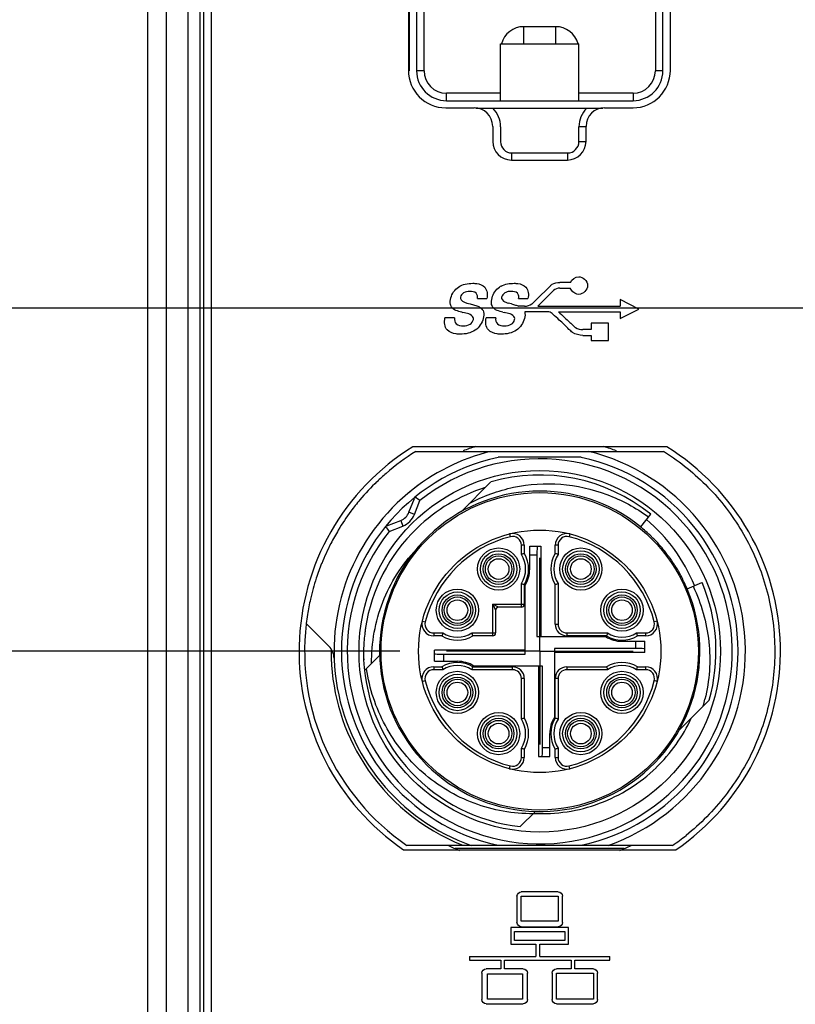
# Model space of a CAD drawing. Header units: inches. Extents: x 0 to 34, y 0 to 22.
# Tile 11 of 59: x 6.5 to 7.6, y 10.3 to 11.6. Entities that reach past the tile are written whole.
import ezdxf

# ---------------------------------------------------------------- set-up
doc = ezdxf.new("R2010")
doc.units = ezdxf.units.IN
doc.header["$LTSCALE"] = 1.87
doc.header["$MEASUREMENT"] = 0
doc.linetypes.add('CENTER', pattern=[0.6, 0.375, -0.075, 0.075, -0.075])
doc.layers.get('0').update_dxf_attribs({"linetype": 'CONTINUOUS'})
for name, color, linetype in [('02___PRT_ALL_AXES', 7, 'CONTINUOUS'), ('_13206', 7, 'CONTINUOUS'), ('DEFAULT_1', 7, 'CENTER'), ('DIMENSIONS', 7, 'CONTINUOUS')]:
    doc.layers.add(name, color=color, linetype=linetype)
doc.styles.get("Standard").update_dxf_attribs({"font": 'txt', "width": 0.8})
doc.dimstyles.new('DIMSTYLE_1', dxfattribs={"dimtxt": 0.125, "dimasz": 0.18, "dimexe": 0.125, "dimexo": 0.0625, "dimgap": 0.03125, "dimtad": 0, "dimtih": 1, "dimtoh": 1, "dimdec": 3, "dimzin": 4, "dimdsep": 46, "dimtxsty": 'STANDARD', "dimblk": '_FILLED', "dimblk1": '_FILLED', "dimblk2": '_FILLED', "dimcen": 0.09, "dimadec": 0, "dimazin": 0, "dimtp": 0.001, "dimtm": 0.001, "dimtfac": 1, "dimtdec": 3, "dimtofl": 0, "dimtmove": 0, "dimatfit": 3, "dimldrblk": '_FILLED', "dimfxl": 1, "dimtolj": 1, "dimtzin": 4, "dimarcsym": 0})

# ---------------------------------------------------------------- blocks, each defined once
blk = doc.blocks.new('*D21')
at = {"layer": 'DIMENSIONS', "color": 2, "linetype": 'CONTINUOUS'}
blk.add_line((7.0374, 10.7914), (6.0124, 10.7914), dxfattribs=at)
at = {"layer": 'DIMENSIONS', "color": 2, "linetype": 'CONTINUOUS', "insert": (5.9499, 10.8539), "char_height": 0.125, "width": 1.325, "attachment_point": 3, "line_spacing_factor": 0.9}
blk.add_mtext('2.433{\\Ftxt.shx;\\W1.000000;\\H0.125000; }[61.79]', dxfattribs=at)
blk = doc.blocks.new('_FILLED')
at = {"color": 0, "linetype": 'BYBLOCK'}
blk.add_solid([(0, 0), (-1, 0.1736), (-1, -0.1736)], dxfattribs=at)
blk = doc.blocks.new('*D22')
at = {"layer": 'DIMENSIONS', "color": 2, "linetype": 'CONTINUOUS'}
blk.add_line((7.812, 11.251), (6.0124, 11.251), dxfattribs=at)
at = {"layer": 'DIMENSIONS', "color": 2, "linetype": 'CONTINUOUS', "insert": (5.9499, 11.3135), "char_height": 0.125, "width": 1.325, "attachment_point": 3, "line_spacing_factor": 0.9}
blk.add_mtext('2.892{\\Ftxt.shx;\\W1.000000;\\H0.125000; }[73.46]', dxfattribs=at)
blk = doc.blocks.new('*D23')
at = {"layer": 'DIMENSIONS', "color": 2, "linetype": 'CONTINUOUS'}
blk.add_line((7.812, 12.182), (6.0124, 12.182), dxfattribs=at)
at = {"layer": 'DIMENSIONS', "color": 2, "linetype": 'CONTINUOUS', "insert": (5.9499, 12.2445), "char_height": 0.125, "width": 1.325, "attachment_point": 3, "line_spacing_factor": 0.9}
blk.add_mtext('3.823{\\Ftxt.shx;\\W1.000000;\\H0.125000; }[97.11]', dxfattribs=at)
blk = doc.blocks.new('*D24')
at = {"layer": 'DIMENSIONS', "color": 2, "linetype": 'CONTINUOUS'}
blk.add_line((7.7634, 14.3814), (6.0124, 14.3814), dxfattribs=at)
at = {"layer": 'DIMENSIONS', "color": 2, "linetype": 'CONTINUOUS', "insert": (5.9499, 14.4439), "char_height": 0.125, "width": 1.725, "attachment_point": 3, "line_spacing_factor": 0.9}
blk.add_mtext('2X 6.023{\\Ftxt.shx;\\W1.000000;\\H0.125000; }[152.97]', dxfattribs=at)
blk = doc.blocks.new('*D25')
at = {"layer": 'DIMENSIONS', "color": 2, "linetype": 'CONTINUOUS'}
blk.add_line((8.4624, 15.948), (6.0124, 15.948), dxfattribs=at)
at = {"layer": 'DIMENSIONS', "color": 2, "linetype": 'CONTINUOUS', "insert": (5.9499, 16.0105), "char_height": 0.125, "width": 1.425, "attachment_point": 3, "line_spacing_factor": 0.9}
blk.add_mtext('7.589{\\Ftxt.shx;\\W1.000000;\\H0.125000; }[192.77]', dxfattribs=at)
blk = doc.blocks.new('*D39')
at = {"layer": 'DIMENSIONS', "color": 2, "linetype": 'CONTINUOUS'}
blk.add_line((7.2195, 12.0064), (6.0124, 12.0064), dxfattribs=at)
at = {"layer": 'DIMENSIONS', "color": 2, "linetype": 'CONTINUOUS', "insert": (5.9499, 12.0689), "char_height": 0.125, "width": 1.325, "attachment_point": 3, "line_spacing_factor": 0.9}
blk.add_mtext('3.648{\\Ftxt.shx;\\W1.000000;\\H0.125000; }[92.65]', dxfattribs=at)

msp = doc.modelspace()

# ---------------------------------------------------------------- linework, layer by layer
at = {"color": 7, "linetype": 'CONTINUOUS'}
for p, q in [((6.7249, 8.4028), (6.7249, 15.904)), ((6.6999, 8.4284), (6.6999, 15.8784)), ((6.7539, 9.3473), (6.7539, 14.9595)), ((6.7701, 9.3473), (6.7701, 14.9595)), ((6.7744, 14.9595), (6.7744, 9.3473)), ((6.7849, 9.3534), (6.7849, 14.9534)), ((7.1394, 11.5189), (7.3094, 11.5189)), ((7.1724, 11.4939), (7.1724, 11.4739)), ((7.2774, 11.4739), (7.2774, 11.4939)), ((7.2869, 11.4939), (7.2774, 11.4939)), ((7.2868, 11.4739), (7.2774, 11.4739)), ((7.1874, 11.4494), (7.1874, 11.4589)), ((7.1874, 11.4589), (7.2624, 11.4589)), ((7.2624, 11.4495), (7.2624, 11.4589)), ((7.2205, 11.2625), (7.2383, 11.2801)), ((7.2662, 11.2855), (7.2518, 11.2854)), ((7.2518, 11.2779), (7.2659, 11.2779)), ((7.1414, 11.2638), (7.1539, 11.2638)), ((7.1966, 11.2638), (7.2091, 11.2638)), ((7.2223, 11.2536), (7.2434, 11.2745)), ((7.3579, 11.2498), (7.3327, 11.2625)), ((7.3327, 11.2625), (7.3327, 11.2536)), ((7.1274, 11.2579), (7.1317, 11.2568)), ((7.1317, 11.2568), (7.1408, 11.254)), ((7.1869, 11.2568), (7.1826, 11.2579)), ((7.2047, 11.2536), (7.197, 11.2536)), ((7.2223, 11.2536), (7.3327, 11.2536)), ((7.3327, 11.2372), (7.3579, 11.2498)), ((7.1107, 11.2379), (7.0979, 11.2379)), ((7.1204, 11.2457), (7.122, 11.2453)), ((7.1659, 11.2379), (7.153, 11.2379)), ((7.1756, 11.2457), (7.1772, 11.2453)), ((7.2342, 11.246), (7.2048, 11.246)), ((7.2373, 11.246), (7.2342, 11.246)), ((7.2501, 11.246), (7.3327, 11.246)), ((7.3327, 11.246), (7.3327, 11.2372)), ((7.2937, 11.2308), (7.2937, 11.2222)), ((7.317, 11.2308), (7.2937, 11.2308)), ((7.317, 11.2075), (7.317, 11.2308)), ((7.2937, 11.2222), (7.2826, 11.2222)), ((7.2827, 11.2146), (7.2937, 11.2146)), ((7.2937, 11.2146), (7.2937, 11.2075)), ((7.2937, 11.2075), (7.317, 11.2075)), ((7.059, 11.0591), (7.3908, 11.0591)), ((7.2806, 11.0513), (7.1692, 11.0513)), ((7.1596, 11.0184), (7.1195, 10.9783)), ((7.0497, 10.9777), (7.057, 10.9961)), ((7.057, 10.9748), (7.0643, 10.9932)), ((7.057, 10.9748), (7.0497, 10.9777)), ((7.3735, 10.975), (7.3599, 10.9582)), ((7.0202, 10.9593), (7.0386, 10.9666)), ((7.0231, 10.952), (7.0415, 10.9592)), ((7.0386, 10.9666), (7.0415, 10.9592)), ((7.1846, 10.9487), (7.1855, 10.9449)), ((7.2652, 10.9487), (7.2642, 10.9449)), ((7.2003, 10.9212), (7.2003, 10.9335)), ((7.2042, 10.9335), (7.2003, 10.9335)), ((7.2042, 10.9335), (7.2042, 10.9223)), ((7.2456, 10.9223), (7.2456, 10.9335)), ((7.2495, 10.9335), (7.2456, 10.9335)), ((7.2495, 10.9335), (7.2495, 10.9212)), ((7.2115, 10.9016), (7.2115, 10.9322)), ((7.2115, 10.9322), (7.2265, 10.9322)), ((7.2209, 10.9203), (7.2115, 10.9203)), ((7.2209, 10.9203), (7.2209, 10.8111)), ((7.2265, 10.9322), (7.2265, 10.8111)), ((7.4046, 10.9086), (7.4049, 10.9082)), ((7.4061, 10.9062), (7.4063, 10.906)), ((7.2003, 10.8505), (7.2003, 10.8821)), ((7.2042, 10.881), (7.2042, 10.8544)), ((7.2052, 10.7875), (7.2052, 10.8796)), ((7.2456, 10.8278), (7.2456, 10.881)), ((7.2495, 10.8821), (7.2495, 10.8278)), ((7.4224, 10.8752), (7.4423, 10.8837)), ((7.1619, 10.8121), (7.1619, 10.8544)), ((7.1619, 10.8544), (7.2042, 10.8544)), ((7.1698, 10.8505), (7.1619, 10.8544)), ((7.1619, 10.8544), (7.1658, 10.8465)), ((7.1658, 10.8465), (7.1658, 10.816)), ((7.2003, 10.8505), (7.1698, 10.8505)), ((6.9121, 10.8286), (6.912, 10.8277)), ((6.9425, 10.7982), (6.9121, 10.8286)), ((7.0676, 10.8317), (7.0714, 10.8308)), ((7.2456, 10.8278), (7.2495, 10.8278)), ((7.3822, 10.8317), (7.3784, 10.8308)), ((6.9913, 10.8215), (6.9912, 10.821)), ((7.0828, 10.816), (7.0828, 10.8121)), ((7.0828, 10.816), (7.0951, 10.816)), ((7.1342, 10.816), (7.1658, 10.816)), ((7.2613, 10.816), (7.3156, 10.816)), ((7.2613, 10.816), (7.2613, 10.8121)), ((7.3546, 10.816), (7.3669, 10.816)), ((7.3669, 10.8121), (7.3669, 10.816)), ((7.094, 10.8121), (7.0828, 10.8121)), ((7.1619, 10.8121), (7.1353, 10.8121)), ((7.2209, 10.8111), (7.3131, 10.8111)), ((7.3145, 10.8121), (7.2613, 10.8121)), ((7.3351, 10.8048), (7.3656, 10.8048)), ((7.3538, 10.7953), (7.3538, 10.8048)), ((7.3669, 10.8121), (7.3558, 10.8121)), ((7.3656, 10.7898), (7.3656, 10.8048)), ((6.9887, 10.7955), (6.9887, 10.7948)), ((6.989, 10.7955), (6.9889, 10.795)), ((6.9889, 10.795), (6.9889, 10.7944)), ((6.9889, 10.7944), (6.9889, 10.7939)), ((7.0841, 10.778), (7.0841, 10.793)), ((7.2052, 10.793), (7.0841, 10.793)), ((7.0959, 10.7875), (7.0959, 10.778)), ((7.0959, 10.7875), (7.2052, 10.7875)), ((7.2446, 10.7953), (7.2446, 10.7032)), ((7.3538, 10.7953), (7.2446, 10.7953)), ((7.3656, 10.7898), (7.2446, 10.7898)), ((7.0104, 10.7857), (6.9903, 10.7656)), ((7.0841, 10.778), (7.1146, 10.778)), ((7.0828, 10.7707), (7.0828, 10.7668)), ((7.0828, 10.7707), (7.094, 10.7707)), ((7.0951, 10.7668), (7.0828, 10.7668)), ((7.1885, 10.7668), (7.1342, 10.7668)), ((7.1353, 10.7707), (7.1885, 10.7707)), ((7.2288, 10.7717), (7.1367, 10.7717)), ((7.1885, 10.7668), (7.1885, 10.7707)), ((7.2233, 10.7717), (7.2233, 10.6507)), ((7.2288, 10.6625), (7.2288, 10.7717)), ((7.2613, 10.7707), (7.3145, 10.7707)), ((7.2613, 10.7707), (7.2613, 10.7668)), ((7.3156, 10.7668), (7.2613, 10.7668)), ((7.3669, 10.7668), (7.3546, 10.7668)), ((7.3558, 10.7707), (7.3669, 10.7707)), ((7.3669, 10.7668), (7.3669, 10.7707)), ((7.0676, 10.7511), (7.0714, 10.7521)), ((7.2003, 10.7007), (7.2003, 10.755)), ((7.2042, 10.755), (7.2003, 10.755)), ((7.2042, 10.755), (7.2042, 10.7018)), ((7.2456, 10.7018), (7.2456, 10.755)), ((7.2495, 10.755), (7.2456, 10.755)), ((7.2495, 10.755), (7.2495, 10.7007)), ((7.3822, 10.7511), (7.3784, 10.7521)), ((7.4118, 10.686), (7.4519, 10.7261)), ((7.2383, 10.6507), (7.2383, 10.6812)), ((7.2003, 10.6493), (7.2003, 10.6617)), ((7.2042, 10.6605), (7.2042, 10.6493)), ((7.2288, 10.6625), (7.2383, 10.6625)), ((7.2456, 10.6493), (7.2456, 10.6605)), ((7.2495, 10.6617), (7.2495, 10.6493)), ((7.2003, 10.6493), (7.2042, 10.6493)), ((7.2233, 10.6507), (7.2383, 10.6507)), ((7.2456, 10.6493), (7.2495, 10.6493)), ((7.1846, 10.6341), (7.1855, 10.6379)), ((7.2652, 10.6341), (7.2642, 10.6379)), ((7.1989, 10.5566), (7.2192, 10.5769)), ((7.0469, 10.5316), (7.4029, 10.5316)), ((7.1944, 10.4636), (7.1944, 10.428)), ((7.2498, 10.4693), (7.2001, 10.4693)), ((7.2001, 10.4636), (7.2498, 10.4636)), ((7.2001, 10.4299), (7.2001, 10.4636)), ((7.2498, 10.4636), (7.2498, 10.4299)), ((7.2555, 10.428), (7.2555, 10.4636)), ((7.2636, 10.4213), (7.1862, 10.4213)), ((7.1862, 10.4213), (7.1862, 10.3993)), ((7.2498, 10.4299), (7.2001, 10.4299)), ((7.2001, 10.4223), (7.2498, 10.4223)), ((7.2636, 10.3993), (7.2636, 10.4213)), ((7.1912, 10.4163), (7.2586, 10.4163)), ((7.1912, 10.4043), (7.1912, 10.4163)), ((7.2586, 10.4163), (7.2586, 10.4043)), ((7.1862, 10.3993), (7.2199, 10.3993)), ((7.2586, 10.4043), (7.1912, 10.4043)), ((7.2199, 10.3993), (7.2199, 10.3827)), ((7.2249, 10.3993), (7.2636, 10.3993)), ((7.2249, 10.3827), (7.2249, 10.3993)), ((7.1309, 10.3827), (7.2199, 10.3827)), ((7.1309, 10.3827), (7.1309, 10.3777)), ((7.2249, 10.3827), (7.319, 10.3827)), ((7.319, 10.3777), (7.319, 10.3827)), ((7.1309, 10.3777), (7.1729, 10.3777)), ((7.1729, 10.3661), (7.1531, 10.3661)), ((7.1729, 10.3777), (7.1729, 10.3661)), ((7.1779, 10.3777), (7.2669, 10.3777)), ((7.1779, 10.3661), (7.1779, 10.3777)), ((7.2027, 10.3661), (7.1779, 10.3661)), ((7.2669, 10.3662), (7.2472, 10.3662)), ((7.2669, 10.3777), (7.2669, 10.3662)), ((7.2719, 10.3777), (7.319, 10.3777)), ((7.2719, 10.3662), (7.2719, 10.3777)), ((7.2968, 10.3662), (7.2719, 10.3662)), ((7.1475, 10.3604), (7.1475, 10.3249)), ((7.1547, 10.3593), (7.2018, 10.3593)), ((7.1547, 10.3256), (7.1547, 10.3593)), ((7.2018, 10.3593), (7.2018, 10.3256)), ((7.2084, 10.3249), (7.2084, 10.3604)), ((7.2414, 10.3604), (7.2414, 10.3249)), ((7.2472, 10.3604), (7.2968, 10.3604)), ((7.2472, 10.3256), (7.2472, 10.3604)), ((7.2968, 10.3604), (7.2968, 10.3256)), ((7.3025, 10.3249), (7.3025, 10.3604)), ((7.2018, 10.3256), (7.1547, 10.3256)), ((7.2968, 10.3256), (7.2472, 10.3256)), ((7.1531, 10.3192), (7.2027, 10.3192)), ((7.2472, 10.3191), (7.2968, 10.3191))]:
    msp.add_line(p, q, dxfattribs=at)
for centre, radius in [((7.2249, 10.7914), 0.2421), ((7.2249, 10.7914), 0.2126), ((7.2249, 10.7914), 0.1624), ((7.1698, 10.9016), 0.0283), ((7.1698, 10.9016), 0.0244), ((7.1698, 10.9016), 0.0205), ((7.1698, 10.9016), 0.0177), ((7.28, 10.9016), 0.0283), ((7.28, 10.9016), 0.0244), ((7.28, 10.9016), 0.0205), ((7.28, 10.9016), 0.0177), ((7.1698, 10.9016), 0.0138), ((7.28, 10.9016), 0.0138), ((7.1146, 10.8465), 0.0283), ((7.1146, 10.8465), 0.0244), ((7.1146, 10.8465), 0.0205), ((7.3351, 10.8465), 0.0283), ((7.3351, 10.8465), 0.0244), ((7.3351, 10.8465), 0.0205), ((7.1146, 10.8465), 0.0177), ((7.1146, 10.8465), 0.0138), ((7.3351, 10.8465), 0.0177), ((7.3351, 10.8465), 0.0138), ((7.1146, 10.7363), 0.0283), ((7.3351, 10.7363), 0.0283), ((7.1146, 10.7363), 0.0244), ((7.1146, 10.7363), 0.0205), ((7.1146, 10.7363), 0.0177), ((7.1146, 10.7363), 0.0138), ((7.3351, 10.7363), 0.0244), ((7.3351, 10.7363), 0.0205), ((7.3351, 10.7363), 0.0177), ((7.3351, 10.7363), 0.0138), ((7.1698, 10.6812), 0.0283), ((7.28, 10.6812), 0.0283), ((7.1698, 10.6812), 0.0244), ((7.1698, 10.6812), 0.0205), ((7.1698, 10.6812), 0.0177), ((7.1698, 10.6812), 0.0138), ((7.28, 10.6812), 0.0244), ((7.28, 10.6812), 0.0205), ((7.28, 10.6812), 0.0177), ((7.28, 10.6812), 0.0138)]:
    msp.add_circle(centre, radius, dxfattribs=at)
for centre, radius, start, end in [((7.1374, 11.4939), 0.035, 0, 45.5847), ((7.3124, 11.4939), 0.035, 134.4153, 180), ((7.1874, 11.4739), 0.015, 180, 270), ((7.2624, 11.4739), 0.015, 270, 360), ((7.1846, 11.2587), 0.0247, 117.8526, 123.426), ((7.1865, 11.2521), 0.0214, 89.947, 95.604), ((6.0965, 12.3865), 1.5896, 314.8641, 315.0015), ((7.2249, 10.7914), 0.2874, 107.3684, 110.956), ((7.2249, 10.7914), 0.2874, 69.044, 72.6316), ((7.2249, 10.7914), 0.2657, 102.1015, 257.8985), ((7.2248, 10.7917), 0.3147, 121.7956, 130.8516), ((7.2254, 10.7904), 0.2767, 103.7834, 129.5098), ((7.2249, 10.7914), 0.2657, 282.1015, 77.8985), ((7.2249, 10.7914), 0.2756, 289.463, 76.2709), ((7.2262, 10.7934), 0.3126, 57.0304, 58.2136), ((7.2249, 10.7914), 0.2579, 141.4807, 128.5193), ((7.226, 10.7902), 0.3165, 130.8477, 133.8063), ((7.2249, 10.7914), 0.2362, 51, 106.045), ((7.2249, 10.7914), 0.2756, 125.957, 250.537), ((7.2255, 10.7907), 0.3159, 133.8048, 139.8674), ((7.2249, 10.7914), 0.2146, 50.9958, 23.0027), ((7.0643, 10.9932), 0.00787, 128.5193, 158.5), ((7.2214, 10.7894), 0.2319, 107.4747, 134.0451), ((7.2233, 10.7926), 0.313, 139.8714, 143.4415), ((5.8524, 9.3547), 2.038, 53.5105, 53.7318), ((7.2246, 10.7917), 0.3146, 143.4509, 148.9831), ((7.0314, 10.9849), 0.0197, 291.5, 338.5), ((7.0314, 10.9849), 0.0276, 291.5, 338.5), ((7.0231, 10.952), 0.00787, 111.5, 141.4807), ((7.2226, 10.7947), 0.226, 22.0054, 50.0256), ((7.2262, 10.7907), 0.3164, 148.9808, 152.7235), ((7.223, 10.7878), 0.2342, 134.0576, 171.33), ((8.6616, 12.1639), 2.038, 216.2682, 216.4895), ((7.1885, 10.9335), 0.0157, 360, 104.3782), ((7.2613, 10.9335), 0.0157, 75.6218, 180), ((7.2253, 10.7919), 0.2139, 49.6853, 50.9996), ((7.2248, 10.7913), 0.2147, 47.3128, 49.6848), ((7.2245, 10.7911), 0.2151, 45.9485, 47.3133), ((7.2245, 10.791), 0.2151, 45.4978, 45.9486), ((7.226, 10.7908), 0.3162, 152.7226, 158.0202), ((7.2249, 10.7914), 0.1585, 104.3782, 165.6218), ((7.1885, 10.9335), 0.0118, 0, 104.3782), ((7.2613, 10.9335), 0.0118, 75.6218, 180), ((7.2249, 10.7914), 0.1585, 14.3782, 75.6218), ((7.2246, 10.7911), 0.215, 43.5597, 45.498), ((7.2249, 10.7914), 0.2146, 42.1938, 43.5596), ((7.2251, 10.7916), 0.2143, 39.52, 42.1931), ((7.2785, 10.6534), 0.279, 105.4516, 106.2923), ((7.1698, 10.9016), 0.0362, 327.3935, 32.6065), ((7.1698, 10.9016), 0.0402, 329.0753, 30.9247), ((7.28, 10.9016), 0.0402, 149.0753, 210.9247), ((7.28, 10.9016), 0.0362, 147.3935, 212.6065), ((7.1711, 10.653), 0.2794, 73.7084, 74.5477), ((7.2249, 10.7914), 0.2145, 36.1106, 39.5196), ((7.2238, 10.7917), 0.3139, 158.0214, 161.8927), ((7.2249, 10.7915), 0.2145, 35.5149, 36.1103), ((7.225, 10.7915), 0.2144, 33.1148, 35.515), ((7.2252, 10.7916), 0.2141, 32.3516, 32.9762), ((7.2248, 10.7914), 0.2147, 29.2777, 32.2621), ((7.1698, 10.9016), 0.0417, 328.1092, 360), ((7.2245, 10.7912), 0.215, 25.2704, 29.2785), ((7.2238, 10.7918), 0.3138, 161.9026, 167.2047), ((7.2787, 11.1503), 0.2794, 253.7084, 254.5477), ((7.1712, 11.1499), 0.279, 285.4516, 286.2923), ((7.2253, 10.7916), 0.2141, 23.0011, 25.27), ((7.2249, 10.7914), 0.2362, 343.955, 23), ((7.226, 10.7913), 0.3161, 167.2027, 171.0332), ((7.2003, 10.8544), 0.00394, 270, 360), ((7.2264, 10.7912), 0.3165, 171.0327, 173.2173), ((7.1698, 10.8465), 0.00394, 90, 180), ((7.2249, 10.7914), 0.315, 173.3787, 235.5865), ((7.0828, 10.8278), 0.0157, 165.6218, 270), ((7.0828, 10.8278), 0.0118, 165.6218, 270), ((7.2613, 10.8278), 0.0157, 180, 270), ((7.2613, 10.8278), 0.0118, 180, 270), ((7.3669, 10.8278), 0.0157, 270, 14.3782), ((7.3669, 10.8278), 0.0118, 270, 14.3782), ((7.225, 10.7874), 0.2362, 172.7842, 178.0361), ((7.224, 10.7875), 0.2351, 172.5025, 172.7806), ((7.2238, 10.7876), 0.235, 172.288, 172.5025), ((7.2237, 10.7876), 0.2349, 172.0546, 172.288), ((7.2238, 10.7876), 0.235, 171.8145, 172.0546), ((7.2239, 10.7876), 0.235, 171.2968, 171.6963), ((7.3633, 10.7376), 0.2794, 163.7084, 164.5477), ((7.1146, 10.8465), 0.0362, 237.3935, 302.6065), ((6.8664, 10.7378), 0.279, 15.4516, 16.2923), ((7.1619, 10.816), 0.00394, 270, 360), ((7.5838, 10.7376), 0.2794, 163.7084, 164.5477), ((7.3351, 10.8465), 0.0362, 237.3935, 302.6065), ((7.0869, 10.7378), 0.279, 15.4516, 16.2923), ((7.1146, 10.8465), 0.0402, 239.0753, 300.9247), ((7.3351, 10.8465), 0.0417, 238.1092, 270), ((7.3351, 10.8465), 0.0402, 239.0753, 300.9247), ((6.9258, 10.7815), 0.0236, 1.9054, 45), ((7.2246, 10.7915), 0.2793, 179.5626, 181.9274), ((7.2248, 10.7913), 0.2362, 178.6399, 178.8117), ((7.2248, 10.7913), 0.2361, 178.8117, 178.9977), ((7.2246, 10.7913), 0.2359, 179.1541, 179.5812), ((7.2244, 10.7913), 0.2357, 179.5813, 179.8203), ((7.2236, 10.7913), 0.2349, 179.8188, 182.7136), ((7.2246, 10.7874), 0.2357, 179.0508, 181.7509), ((7.2251, 10.7874), 0.2363, 178.4331, 178.8033), ((7.225, 10.7874), 0.2362, 178.8033, 179.0517), ((7.2249, 10.7914), 0.2795, 181.9103, 212.4415), ((7.2249, 10.7914), 0.2362, 182.7156, 263.6822), ((7.1146, 10.7363), 0.0402, 59.0753, 120.9247), ((7.1146, 10.7363), 0.0417, 58.1092, 90), ((7.3351, 10.7363), 0.0402, 59.0753, 120.9247), ((7.0828, 10.755), 0.0157, 90, 194.3782), ((7.0828, 10.755), 0.0118, 90, 194.3782), ((7.3629, 10.8451), 0.279, 195.4516, 196.2923), ((7.1146, 10.7363), 0.0362, 57.3935, 122.6065), ((6.866, 10.8452), 0.2794, 343.7084, 344.5477), ((7.1885, 10.755), 0.0157, 0, 90), ((7.1885, 10.755), 0.0118, 0, 90), ((7.2613, 10.755), 0.0157, 90, 180), ((7.2613, 10.755), 0.0118, 90, 180), ((7.5834, 10.8451), 0.279, 195.4516, 196.2923), ((7.3351, 10.7363), 0.0362, 57.3935, 122.6065), ((7.0865, 10.8452), 0.2794, 343.7084, 344.5477), ((7.3669, 10.755), 0.0157, 345.6218, 90), ((7.3669, 10.755), 0.0118, 345.6218, 90), ((7.2249, 10.7914), 0.1585, 194.3782, 255.6218), ((7.2249, 10.7914), 0.1585, 284.3782, 345.6218), ((7.2256, 10.7801), 0.227, 344.175, 346.4982), ((7.2785, 10.4329), 0.279, 105.4516, 106.2923), ((7.1698, 10.6812), 0.0362, 327.3935, 32.6065), ((7.1698, 10.6812), 0.0402, 329.0753, 30.9247), ((7.28, 10.6812), 0.0417, 148.1092, 180), ((7.28, 10.6812), 0.0402, 149.0753, 210.9247), ((7.28, 10.6812), 0.0362, 147.3935, 212.6065), ((7.1711, 10.4325), 0.2794, 73.7084, 74.5477), ((7.2272, 10.7947), 0.2211, 313.9799, 335.3307), ((7.2787, 10.9298), 0.2794, 253.7084, 254.5477), ((7.1712, 10.9294), 0.279, 285.4516, 286.2923), ((7.1885, 10.6493), 0.0157, 255.6218, 360), ((7.1885, 10.6493), 0.0118, 255.6218, 360), ((7.2613, 10.6493), 0.0157, 180, 284.3782), ((7.2613, 10.6493), 0.0118, 180, 284.3782), ((7.2249, 10.7914), 0.2795, 212.4414, 248.3683), ((7.2258, 10.7902), 0.3135, 304.3944, 308.4934), ((7.2249, 10.7914), 0.2874, 244.7938, 248.064), ((7.2249, 10.7914), 0.2874, 291.936, 295.2062)]:
    msp.add_arc(centre, radius, start, end, dxfattribs=at)
for centre, major_axis, start_param, end_param in [((7.222, 10.9203), (0, 0.0118), 0, 1.570796), ((7.0959, 10.7885), (0.0118, 0), -3.141593, -1.570796), ((7.3538, 10.7943), (0.0118, 0), 0, 1.570796), ((7.2278, 10.6625), (0, 0.0118), -3.141593, -1.570796)]:
    msp.add_ellipse(centre, major_axis=major_axis, ratio=0.087489, start_param=start_param, end_param=end_param, dxfattribs=at)
for points in [[(7.2662, 11.2855), (7.2678, 11.2897), (7.2728, 11.2931), (7.2772, 11.2931)], [(7.2772, 11.2931), (7.2799, 11.2931), (7.2827, 11.2917), (7.2849, 11.2897)], [(7.2849, 11.2897), (7.2873, 11.2874), (7.2891, 11.2842), (7.2891, 11.2813)], [(7.1058, 11.2648), (7.1073, 11.2705), (7.111, 11.2761), (7.1159, 11.2793)], [(7.1159, 11.2793), (7.1214, 11.283), (7.1286, 11.2843), (7.1353, 11.2843)], [(7.1513, 11.279), (7.1547, 11.2752), (7.1551, 11.2688), (7.1539, 11.2638)], [(7.161, 11.2648), (7.1625, 11.2705), (7.1661, 11.2761), (7.171, 11.2793)], [(7.1731, 11.2805), (7.1783, 11.2833), (7.1846, 11.2843), (7.1905, 11.2843)], [(7.2064, 11.279), (7.2099, 11.2752), (7.2103, 11.2688), (7.2091, 11.2638)], [(7.2518, 11.2779), (7.2488, 11.2779), (7.2456, 11.2766), (7.2434, 11.2745)], [(7.2674, 11.2749), (7.2667, 11.2758), (7.2662, 11.2768), (7.2659, 11.2779)], [(7.2891, 11.2813), (7.2891, 11.2757), (7.2828, 11.2694), (7.2772, 11.2694)], [(7.1053, 11.2561), (7.1047, 11.2589), (7.1051, 11.262), (7.1058, 11.2648)], [(7.1229, 11.2714), (7.1209, 11.2702), (7.1192, 11.2679), (7.1186, 11.2656)], [(7.1313, 11.2735), (7.1285, 11.2735), (7.1254, 11.2729), (7.1229, 11.2714)], [(7.1398, 11.271), (7.1377, 11.273), (7.1343, 11.2735), (7.1313, 11.2735)], [(7.1414, 11.2638), (7.1419, 11.2663), (7.1415, 11.2693), (7.1398, 11.271)], [(7.1605, 11.2561), (7.1599, 11.2589), (7.1603, 11.262), (7.161, 11.2648)], [(7.1781, 11.2714), (7.176, 11.2702), (7.1744, 11.2679), (7.1738, 11.2656)], [(7.1844, 11.2734), (7.1822, 11.2732), (7.1799, 11.2726), (7.1781, 11.2714)], [(7.1949, 11.271), (7.1928, 11.273), (7.1894, 11.2735), (7.1865, 11.2735)], [(7.1967, 11.2671), (7.1965, 11.2686), (7.1959, 11.27), (7.1949, 11.271)], [(7.1966, 11.2638), (7.1968, 11.2649), (7.1968, 11.266), (7.1967, 11.2671)], [(7.2772, 11.2694), (7.2736, 11.2694), (7.2697, 11.2717), (7.2674, 11.2749)], [(7.1089, 11.2501), (7.1071, 11.2516), (7.1058, 11.2538), (7.1053, 11.2561)], [(7.1408, 11.254), (7.1424, 11.2535), (7.1439, 11.2527), (7.1453, 11.2518)], [(7.1453, 11.2518), (7.1473, 11.2505), (7.149, 11.2483), (7.1496, 11.246)], [(7.1641, 11.2501), (7.1623, 11.2516), (7.161, 11.2538), (7.1605, 11.2561)], [(7.101, 11.2218), (7.0973, 11.2257), (7.0968, 11.2325), (7.0979, 11.2379)], [(7.1107, 11.2379), (7.1104, 11.2352), (7.1109, 11.2318), (7.113, 11.23)], [(7.1316, 11.2295), (7.1337, 11.2308), (7.1354, 11.2332), (7.1361, 11.2356)], [(7.1493, 11.2373), (7.1477, 11.2312), (7.1438, 11.2252), (7.1386, 11.2216)], [(7.1496, 11.246), (7.1504, 11.2432), (7.15, 11.2401), (7.1493, 11.2373)], [(7.1562, 11.2218), (7.1524, 11.2257), (7.1519, 11.2325), (7.153, 11.2379)], [(7.1659, 11.2379), (7.1656, 11.2351), (7.1661, 11.2318), (7.1681, 11.23)], [(7.1868, 11.2295), (7.1889, 11.2308), (7.1906, 11.2331), (7.1912, 11.2356)], [(7.2045, 11.2373), (7.2029, 11.2312), (7.199, 11.2252), (7.1937, 11.2216)], [(7.2048, 11.246), (7.2055, 11.2432), (7.2052, 11.2401), (7.2045, 11.2373)], [(7.113, 11.23), (7.1154, 11.2278), (7.1192, 11.2274), (7.1225, 11.2274)], [(7.1225, 11.2274), (7.1256, 11.2274), (7.1289, 11.2279), (7.1316, 11.2295)], [(7.1681, 11.23), (7.1706, 11.2278), (7.1744, 11.2274), (7.1777, 11.2274)], [(7.1777, 11.2274), (7.1808, 11.2274), (7.1841, 11.2279), (7.1868, 11.2295)], [(7.1386, 11.2216), (7.1328, 11.2177), (7.1253, 11.2161), (7.1183, 11.2161)], [(7.1937, 11.2216), (7.188, 11.2177), (7.1805, 11.2161), (7.1735, 11.2161)], [(7.1944, 10.4636), (7.1944, 10.4663), (7.1974, 10.4693), (7.2001, 10.4693)], [(7.2498, 10.4693), (7.2525, 10.4693), (7.2555, 10.4663), (7.2555, 10.4636)], [(7.2001, 10.4223), (7.1974, 10.4223), (7.1944, 10.4253), (7.1944, 10.428)], [(7.2555, 10.428), (7.2555, 10.4253), (7.2525, 10.4223), (7.2498, 10.4223)], [(7.1475, 10.3604), (7.1475, 10.3631), (7.1504, 10.3661), (7.1531, 10.3661)], [(7.2027, 10.3661), (7.2054, 10.3661), (7.2084, 10.3631), (7.2084, 10.3604)], [(7.2414, 10.3604), (7.2414, 10.3632), (7.2444, 10.3662), (7.2472, 10.3662)], [(7.2968, 10.3662), (7.2995, 10.3662), (7.3025, 10.3632), (7.3025, 10.3604)], [(7.1531, 10.3192), (7.1504, 10.3192), (7.1475, 10.3222), (7.1475, 10.3249)], [(7.2084, 10.3249), (7.2084, 10.3222), (7.2054, 10.3192), (7.2027, 10.3192)], [(7.2472, 10.3191), (7.2444, 10.3191), (7.2414, 10.3221), (7.2414, 10.3249)], [(7.3025, 10.3249), (7.3025, 10.3221), (7.2995, 10.3191), (7.2968, 10.3191)]]:
    msp.add_open_spline(points, degree=3, dxfattribs=at)
for points, knots in [([(7.1353, 11.2843), (7.137, 11.2843), (7.1426, 11.2841), (7.1486, 11.2819), (7.1513, 11.279)], [0, 0, 0, 0, 0.30287, 1, 1, 1, 1]), ([(7.1905, 11.2843), (7.1922, 11.2843), (7.1978, 11.2841), (7.2038, 11.2819), (7.2064, 11.279)], [0, 0, 0, 0, 0.302466, 1, 1, 1, 1]), ([(7.2383, 11.2801), (7.2394, 11.2811), (7.2429, 11.2847), (7.2483, 11.2855), (7.2518, 11.2854)], [0, 0, 0, 0, 0.300198, 1, 1, 1, 1]), ([(7.1186, 11.2656), (7.118, 11.2631), (7.1222, 11.2591), (7.1259, 11.2583), (7.1274, 11.2579)], [0, 0, 0, 0, 0.625817, 1, 1, 1, 1]), ([(7.1738, 11.2656), (7.1732, 11.2631), (7.1774, 11.2591), (7.1811, 11.2583), (7.1826, 11.2579)], [0, 0, 0, 0, 0.62568, 1, 1, 1, 1]), ([(7.1204, 11.2457), (7.1191, 11.246), (7.1152, 11.2471), (7.1111, 11.2484), (7.1089, 11.2501)], [0, 0, 0, 0, 0.321616, 1, 1, 1, 1]), ([(7.1756, 11.2457), (7.1743, 11.246), (7.1703, 11.2471), (7.1663, 11.2484), (7.1641, 11.2501)], [0, 0, 0, 0, 0.322592, 1, 1, 1, 1]), ([(7.1869, 11.2568), (7.1887, 11.2562), (7.1913, 11.2556), (7.1947, 11.2545), (7.1962, 11.254), (7.197, 11.2536)], [0, 0, 0, 0, 0.548234, 0.76345, 1, 1, 1, 1]), ([(7.2047, 11.2536), (7.208, 11.2536), (7.2132, 11.2551), (7.2167, 11.2587), (7.2178, 11.2598)], [0, 0, 0, 0, 0.676852, 1, 1, 1, 1]), ([(7.1361, 11.2356), (7.1363, 11.2365), (7.1351, 11.2431), (7.127, 11.2441), (7.122, 11.2453)], [0, 0, 0, 0, 0.155597, 1, 1, 1, 1]), ([(7.1912, 11.2356), (7.1915, 11.2365), (7.1903, 11.243), (7.1822, 11.2441), (7.1772, 11.2453)], [0, 0, 0, 0, 0.154984, 1, 1, 1, 1]), ([(7.2641, 11.2226), (7.2599, 11.2268), (7.2529, 11.2339), (7.244, 11.2412), (7.2394, 11.2458), (7.2373, 11.246)], [0, 0, 0, 0, 0.505426, 0.819021, 1, 1, 1, 1]), ([(7.2501, 11.246), (7.2552, 11.2413), (7.2617, 11.2354), (7.2682, 11.2293), (7.2695, 11.228)], [0, 0, 0, 0, 0.781041, 1, 1, 1, 1]), ([(7.2827, 11.2146), (7.2778, 11.2146), (7.2706, 11.2163), (7.2656, 11.2211), (7.2641, 11.2226)], [0, 0, 0, 0, 0.701418, 1, 1, 1, 1]), ([(7.2695, 11.228), (7.2706, 11.2269), (7.2741, 11.2234), (7.2793, 11.2222), (7.2826, 11.2222)], [0, 0, 0, 0, 0.316188, 1, 1, 1, 1]), ([(7.1183, 11.2161), (7.1165, 11.2161), (7.1104, 11.2164), (7.104, 11.2187), (7.101, 11.2218)], [0, 0, 0, 0, 0.30171, 1, 1, 1, 1]), ([(7.1735, 11.2161), (7.1716, 11.2161), (7.1655, 11.2164), (7.1591, 11.2187), (7.1562, 11.2218)], [0, 0, 0, 0, 0.301823, 1, 1, 1, 1]), ([(7.3963, 11.0557), (7.4171, 11.0422), (7.4556, 11.0101), (7.5005, 10.9499), (7.53, 10.8808), (7.5424, 10.8067), (7.5372, 10.7318), (7.5145, 10.6602), (7.4756, 10.596), (7.4403, 10.5603), (7.4209, 10.5449)], [0, 0, 0, 0, 0.125003, 0.250001, 0.374998, 0.5, 0.625002, 0.749999, 0.874997, 1, 1, 1, 1]), ([(7.1305, 10.9894), (7.1491, 10.9994), (7.1894, 11.014), (7.2533, 11.0181), (7.3159, 11.0042), (7.3536, 10.9838), (7.3706, 10.9713)], [0, 0, 0, 0, 0.249983, 0.499964, 0.74996, 1, 1, 1, 1]), ([(6.9996, 10.7749), (6.9995, 10.7889), (7.0019, 10.8171), (7.0134, 10.8579), (7.0325, 10.8957), (7.0499, 10.918), (7.0596, 10.9282)], [0, 0, 0, 0, 0.250029, 0.500037, 0.75003, 1, 1, 1, 1]), ([(7.4303, 10.8786), (7.4415, 10.8554), (7.4559, 10.8047), (7.4524, 10.7522), (7.4463, 10.7271)], [0, 0, 0, 0, 0.499945, 1, 1, 1, 1]), ([(7.2161, 10.5739), (7.1894, 10.5736), (7.1352, 10.5832), (7.065, 10.6254), (7.0139, 10.6896), (6.9967, 10.7416), (6.9928, 10.7681)], [0, 0, 0, 0, 0.249935, 0.499915, 0.749937, 1, 1, 1, 1]), ([(7.2167, 10.5744), (7.2316, 10.5736), (7.2618, 10.575), (7.3056, 10.5864), (7.3462, 10.6065), (7.37, 10.6251), (7.3808, 10.6355)], [0, 0, 0, 0, 0.250004, 0.499995, 0.749987, 1, 1, 1, 1])]:
    msp.add_open_spline(points, degree=3, knots=knots, dxfattribs=at)
at = {"layer": '02___PRT_ALL_AXES', "color": 7, "linetype": 'CONTINUOUS'}
for p, q in [((7.0489, 12.4444), (7.0489, 11.5694)), ((7.0499, 12.4439), (7.0499, 11.5689)), ((7.3999, 11.5694), (7.3999, 12.4444)), ((7.0989, 11.5194), (7.1369, 11.5194)), ((7.3119, 11.5194), (7.3499, 11.5194)), ((7.1619, 11.4944), (7.1619, 11.4744)), ((7.2869, 11.4744), (7.2869, 11.4944)), ((7.1869, 11.4494), (7.2619, 11.4494)), ((7.395, 11.0654), (7.0548, 11.0654)), ((7.0425, 10.5254), (7.4072, 10.5254)), ((7.1118, 10.5276), (7.3379, 10.5276))]:
    msp.add_line(p, q, dxfattribs=at)
for centre, radius, start, end in [((7.0989, 11.5694), 0.05, 180, 270), ((7.3499, 11.5694), 0.05, 270, 360), ((7.1369, 11.4944), 0.025, 0, 90), ((7.3119, 11.4944), 0.025, 90, 180), ((7.1869, 11.4744), 0.025, 180, 270), ((7.2619, 11.4744), 0.025, 270, 360), ((7.2249, 10.7914), 0.3225, 121.8305, 235.5688), ((7.2249, 10.7914), 0.3225, 304.4312, 58.1695)]:
    msp.add_arc(centre, radius, start, end, dxfattribs=at)
at = {"layer": '_13206', "color": 7, "linetype": 'CONTINUOUS'}
for p, q in [((7.0599, 12.4439), (7.0599, 11.5689)), ((7.0699, 11.5689), (7.0699, 12.4439)), ((7.3799, 12.4439), (7.3799, 11.5689)), ((7.3899, 11.5689), (7.3899, 12.4439)), ((7.2036, 11.6049), (7.2036, 11.628)), ((7.2461, 11.628), (7.2036, 11.628)), ((7.2461, 11.628), (7.2461, 11.6049)), ((7.1724, 11.5289), (7.1724, 11.6049)), ((7.1724, 11.6049), (7.2774, 11.6049)), ((7.2774, 11.5289), (7.2774, 11.6049)), ((7.0699, 11.5689), (7.0599, 11.5689)), ((7.3899, 11.5689), (7.3799, 11.5689)), ((7.0999, 11.5289), (7.0999, 11.5389)), ((7.1724, 11.5389), (7.0999, 11.5389)), ((7.3499, 11.5389), (7.2774, 11.5389)), ((7.3499, 11.5389), (7.3499, 11.5289)), ((7.0999, 11.5289), (7.3499, 11.5289))]:
    msp.add_line(p, q, dxfattribs=at)
for centre, radius, start, end in [((7.2036, 11.5968), 0.0312, 90, 164.8711), ((7.2461, 11.5968), 0.0312, 15.1289, 90), ((7.0999, 11.5689), 0.04, 180, 270), ((7.0999, 11.5689), 0.03, 180, 270), ((7.3499, 11.5689), 0.04, 270, 360), ((7.3499, 11.5689), 0.03, 270, 360)]:
    msp.add_arc(centre, radius, start, end, dxfattribs=at)
at = {"layer": 'DEFAULT_1', "color": 7, "linetype": 'CENTER'}
for q in [(7.2249, 10.9164), (7.0999, 10.7914), (7.2249, 10.6664), (7.3499, 10.7914)]:
    msp.add_line((7.2249, 10.7914), q, dxfattribs=at)

# ---------------------------------------------------------------- dimensions: what is measured, and where the dimension line sits
at = {"layer": 'DIMENSIONS', "color": 2, "linetype": 'CONTINUOUS'}
for feature_location, offset, origin, picture, middle in [((8.4624, 15.948), (-2.45, 0), (8.5249, 8.3588), '*D25', (5.2374, 15.948)), ((7.812, 12.182), (-1.7996, 0), (7.8745, 8.3588), '*D23', (5.2874, 12.182)), ((7.2195, 12.0064), (-1.2071, 0), (7.282, 8.3588), '*D39', (5.2874, 12.0064)), ((7.812, 11.251), (-1.7996, 0), (7.8745, 8.3588), '*D22', (5.2874, 11.251)), ((7.0374, 10.7914), (-1.025, 0), (7.0999, 8.3588), '*D21', (5.2874, 10.7914))]:
    dim = msp.add_ordinate_dim(feature_location=feature_location, offset=offset, dtype=0, origin=origin, dimstyle='DIMSTYLE_1', dxfattribs=at)
    dim.commit()
    dim.dimension.update_dxf_attribs({"geometry": picture, "text_midpoint": middle})
dim = msp.add_ordinate_dim(feature_location=(7.7634, 14.3814), offset=(-1.751, 0), dtype=0, origin=(7.8259, 8.3588), text='2X <>', dimstyle='DIMSTYLE_1', dxfattribs=at)
dim.commit()
dim.dimension.update_dxf_attribs({"geometry": '*D24', "text_midpoint": (5.0874, 14.3814)})

doc.saveas('drawing.dxf')
